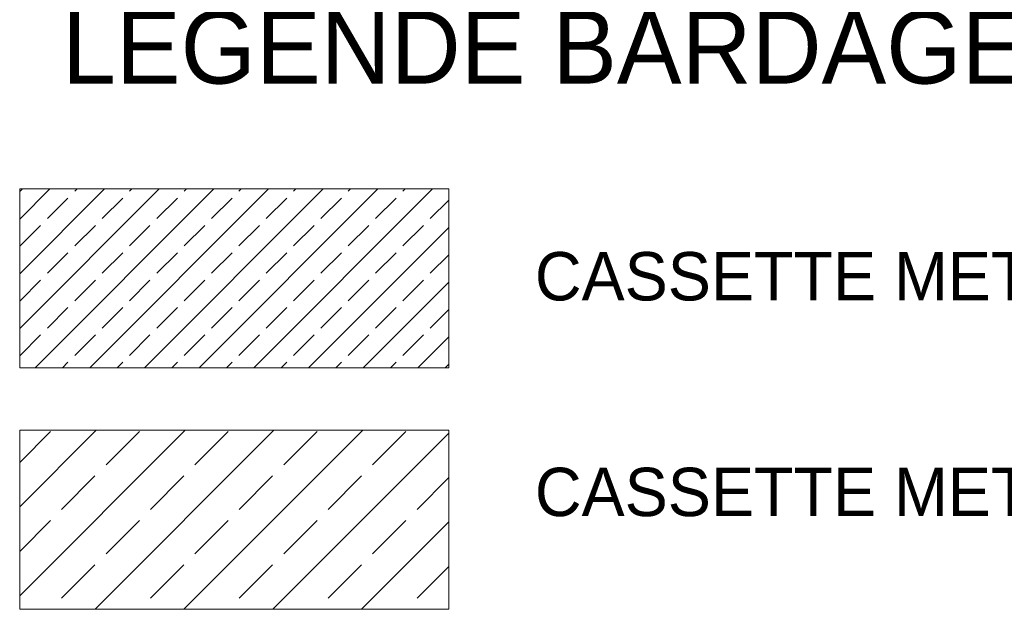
# Model space of a CAD drawing. Header units: millimetres. Extents: x 52659 to 1698020, y -10054 to 104697.
# Tile 222 of 256: x 224286 to 228361, y -7391 to -4954. Entities that reach past the tile are written whole.
import ezdxf

# ---------------------------------------------------------------- set-up
doc = ezdxf.new("R2010")
doc.units = ezdxf.units.MM
doc.header["$MEASUREMENT"] = 0
for name, color, linetype in [('02-04 CASSETTES CLAIRES', 7, 'Continuous'), ('02-04 CASSETTES FONCEES', 7, 'Continuous'), ('06-02 Texte 200ème 100ème.Texte', 7, 'Continuous')]:
    doc.layers.add(name, color=color, linetype=linetype)

# ---------------------------------------------------------------- blocks, each defined once
blk = doc.blocks.new('Élément de coupe_1550_8', base_point=(131932.7, 5158.1))
at = {"layer": '02-04 CASSETTES CLAIRES', "color": 7, "linetype": 'Continuous', "lineweight": 9}
for p, q in [((224286.1, -7335.6), (224970.3, -6651.4)), ((224286.1, -6967.9), (224602.6, -6651.4)), ((224286.1, -6651.4), (224286.1, -7391.4)), ((226062, -6651.4), (224286.1, -6651.4)), ((224286.1, -6784.1), (224413.7, -6656.5)), ((224598, -7391.4), (225338, -6651.4)), ((224643.5, -6794.3), (224781.4, -6656.5)), ((224965.7, -7391.4), (225705.7, -6651.4)), ((225011.2, -6794.3), (225149.1, -6656.5)), ((225333.4, -7391.4), (226062, -6662.8)), ((225378.9, -6794.3), (225516.8, -6656.5)), ((225746.6, -6794.3), (225884.5, -6656.5)), ((226062, -7391.4), (226062, -6651.4)), ((224459.7, -6978.2), (224597.6, -6840.3)), ((224827.4, -6978.2), (224965.3, -6840.3)), ((225195.1, -6978.2), (225333, -6840.3)), ((225562.8, -6978.2), (225700.7, -6840.3)), ((225930.5, -6978.2), (226062, -6846.7)), ((224286.1, -7151.8), (224413.7, -7024.2)), ((224643.5, -7162), (224781.4, -7024.2)), ((225011.2, -7162), (225149.1, -7024.2)), ((225378.9, -7162), (225516.8, -7024.2)), ((225701.1, -7391.4), (226062, -7030.5)), ((225746.6, -7162), (225884.5, -7024.2)), ((224459.7, -7345.9), (224597.6, -7208)), ((224827.4, -7345.9), (224965.3, -7208)), ((225195.1, -7345.9), (225333, -7208)), ((225562.8, -7345.9), (225700.7, -7208)), ((225930.5, -7345.9), (226062, -7214.4)), ((224286.1, -7391.4), (226062, -7391.4))]:
    blk.add_line(p, q, dxfattribs=at)
blk = doc.blocks.new('Élément de coupe_1551_8', base_point=(131932.7, 5158.1))
at = {"layer": '02-04 CASSETTES FONCEES', "color": 7, "linetype": 'Continuous', "lineweight": 9}
for p, q in [((224286.1, -6230.7), (224863.8, -5653)), ((224286.1, -6004.5), (224637.5, -5653)), ((224286.1, -5778.2), (224411.3, -5653)), ((224286.1, -5653), (224286.1, -6393)), ((226062, -5653), (224286.1, -5653)), ((224288, -5663.1), (224298.1, -5653)), ((224350.1, -6393), (225090.1, -5653)), ((224514.3, -5663.1), (224524.4, -5653)), ((224576.4, -6393), (225316.4, -5653)), ((224740.6, -5663.1), (224750.7, -5653)), ((224802.6, -6393), (225542.6, -5653)), ((224966.9, -5663.1), (224977, -5653)), ((225028.9, -6393), (225768.9, -5653)), ((225193.1, -5663.1), (225203.2, -5653)), ((225255.2, -6393), (225995.2, -5653)), ((225419.4, -5663.1), (225429.5, -5653)), ((225645.7, -5663.1), (225655.8, -5653)), ((225872, -5663.1), (225882, -5653)), ((226062, -6393), (226062, -5653)), ((224401.2, -5776.3), (224486, -5691.4)), ((224627.5, -5776.3), (224712.3, -5691.4)), ((224853.7, -5776.3), (224938.6, -5691.4)), ((225080, -5776.3), (225164.9, -5691.4)), ((225306.3, -5776.3), (225391.1, -5691.4)), ((225532.5, -5776.3), (225617.4, -5691.4)), ((225758.8, -5776.3), (225843.7, -5691.4)), ((225985.1, -5776.3), (226062, -5699.4)), ((224288, -5889.4), (224372.9, -5804.5)), ((224514.3, -5889.4), (224599.2, -5804.5)), ((224740.6, -5889.4), (224825.4, -5804.5)), ((224966.9, -5889.4), (225051.7, -5804.5)), ((225193.1, -5889.4), (225278, -5804.5)), ((225419.4, -5889.4), (225504.3, -5804.5)), ((225481.5, -6393), (226062, -5812.5)), ((225645.7, -5889.4), (225730.5, -5804.5)), ((225872, -5889.4), (225956.8, -5804.5)), ((224401.2, -6002.5), (224486, -5917.7)), ((224627.5, -6002.5), (224712.3, -5917.7)), ((224853.7, -6002.5), (224938.6, -5917.7)), ((225080, -6002.5), (225164.9, -5917.7)), ((225306.3, -6002.5), (225391.1, -5917.7)), ((225532.5, -6002.5), (225617.4, -5917.7)), ((225758.8, -6002.5), (225843.7, -5917.7)), ((225985.1, -6002.5), (226062, -5925.6)), ((224288, -6115.7), (224372.9, -6030.8)), ((224514.3, -6115.7), (224599.2, -6030.8)), ((224740.6, -6115.7), (224825.4, -6030.8)), ((224966.9, -6115.7), (225051.7, -6030.8)), ((225193.1, -6115.7), (225278, -6030.8)), ((225419.4, -6115.7), (225504.3, -6030.8)), ((225645.7, -6115.7), (225730.5, -6030.8)), ((225872, -6115.7), (225956.8, -6030.8)), ((225707.7, -6393), (226062, -6038.8)), ((224401.2, -6228.8), (224486, -6143.9)), ((224627.5, -6228.8), (224712.3, -6143.9)), ((224853.7, -6228.8), (224938.6, -6143.9)), ((225080, -6228.8), (225164.9, -6143.9)), ((225306.3, -6228.8), (225391.1, -6143.9)), ((225532.5, -6228.8), (225617.4, -6143.9)), ((225758.8, -6228.8), (225843.7, -6143.9)), ((225985.1, -6228.8), (226062, -6151.9)), ((224288, -6341.9), (224372.9, -6257.1)), ((224514.3, -6341.9), (224599.2, -6257.1)), ((224740.6, -6341.9), (224825.4, -6257.1)), ((224966.9, -6341.9), (225051.7, -6257.1)), ((225193.1, -6341.9), (225278, -6257.1)), ((225419.4, -6341.9), (225504.3, -6257.1)), ((225645.7, -6341.9), (225730.5, -6257.1)), ((225872, -6341.9), (225956.8, -6257.1)), ((225934, -6393), (226062, -6265)), ((224286.1, -6393), (226062, -6393)), ((224463.2, -6393), (224486, -6370.2)), ((224689.5, -6393), (224712.3, -6370.2)), ((224915.8, -6393), (224938.6, -6370.2)), ((225142, -6393), (225164.9, -6370.2)), ((225368.3, -6393), (225391.1, -6370.2)), ((225594.6, -6393), (225617.4, -6370.2)), ((225820.9, -6393), (225843.7, -6370.2)), ((226047.1, -6393), (226062, -6378.2))]:
    blk.add_line(p, q, dxfattribs=at)

msp = doc.modelspace()

# ---------------------------------------------------------------- block references
at = {"layer": '02-04 CASSETTES CLAIRES', "lineweight": 0}
msp.add_blockref('Élément de coupe_1550_8', (131932.668, 5158.072), dxfattribs=at)
at = {"layer": '02-04 CASSETTES FONCEES', "lineweight": 0}
msp.add_blockref('Élément de coupe_1551_8', (131932.668, 5158.072), dxfattribs=at)

# ---------------------------------------------------------------- texts
at = {"layer": '06-02 Texte 200ème 100ème.Texte', "color": 7, "linetype": 'Continuous', "lineweight": 9, "attachment_point": 5}
for s, insert, char_height in [('\\A1;LEGENDE BARDAGE METALLIQUE', (227783.12, -5109.401), 300), ('\\A1;CASSETTE METALLIQUE COLORIS {\\H1.5x;A}', (228818.568, -6042.102), 200), ('\\A1;CASSETTE METALLIQUE COLORIS {\\H1.5x;B}', (228818.568, -6933.734), 200)]:
    msp.add_mtext(s, dxfattribs=dict(at, insert=insert, char_height=char_height))

doc.saveas('drawing.dxf')
